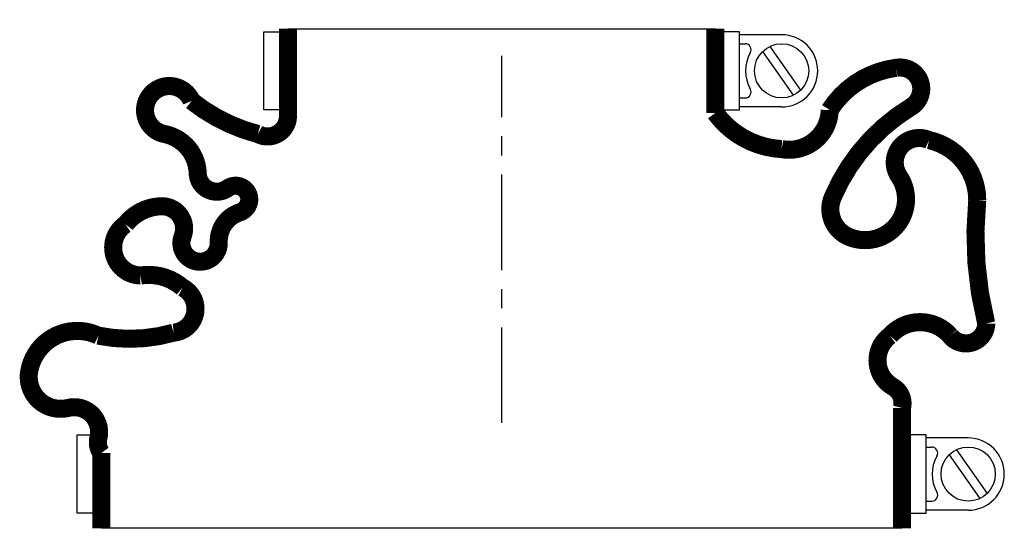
# Model space of a CAD drawing. Header units: millimetres. Extents: x -80 to 84, y -19 to 67.
import ezdxf

# ---------------------------------------------------------------- set-up
doc = ezdxf.new("R2010")
doc.units = ezdxf.units.MM
doc.header["$LTSCALE"] = 0.5
doc.header["$MEASUREMENT"] = 0
doc.linetypes.add('CENTER', pattern=[50.8, 31.75, -6.35, 6.35, -6.35])
doc.layers.get('0').update_dxf_attribs({"linetype": 'CONTINUOUS'})
doc.layers.add('Center', color=1, linetype='CENTER')

msp = doc.modelspace()

# ---------------------------------------------------------------- linework, layer by layer
for p, q in [((-35.5, 65.5), (35.5, 65.5)), ((-39.5, 52), (-39.5, 65)), ((-39.5, 65), (-37, 65)), ((39.5, 65), (37, 65)), ((39.5, 52), (39.5, 65)), ((46.5, 64.5), (39.5, 64.5)), ((39.5, 63), (40.44, 63)), ((44.57, 62.56), (49.66, 55.3)), ((43.34, 61.7), (48.43, 54.44)), ((39.5, 54), (40.44, 54)), ((46.5, 52.5), (39.5, 52.5)), ((-37, 52), (-39.5, 52)), ((37, 52), (39.5, 52)), ((-70.5, -15), (-70.5, -2)), ((-70.5, -2), (-68, -2)), ((70.5, -2), (68, -2)), ((70.5, -15), (70.5, -2)), ((77.5, -2.5), (70.5, -2.5)), ((70.5, -4), (71.44, -4)), ((75.57, -4.44), (80.66, -11.7)), ((74.34, -5.3), (79.43, -12.56)), ((70.5, -13), (71.44, -13)), ((77.5, -14.5), (70.5, -14.5)), ((-68, -15), (-70.5, -15)), ((68, -15), (70.5, -15)), ((66.5, -17.5), (-66.5, -17.5))]:
    msp.add_line(p, q)
at = {"const_width": 3, "flags": 128}
for points in [[(-35.5, 65.5), (-35.5, 51, -0.56619), (-40.5, 48, -0.104689), (-51.5, 53.5, 1.667268), (-56, 48, -0.349852), (-50.5, 41.5, 0.598056), (-45.5, 39, -1.163294), (-43.5, 35, 0.335337), (-47, 30, -1.224957), (-53, 31, 0.531721), (-56.5, 36, 0.226938), (-62.5, 33, 0.730034), (-60, 24.5, -0.219784), (-53, 22.5, -0.749263), (-54.5, 15, -0.120114), (-67, 14.5, 0.500401), (-78.5, 8.5, 0.538118), (-72, 2.5, -0.564179), (-67, -2.5, 0.223265), (-66.5, -5), (-66.5, -17.5)], [(35.5, 65.5), (35.5, 51.5, 0.225675), (46.5, 45.5, 0.463053), (54.5, 52, -0.221216), (65.5, 59, -0.835937), (68, 52.5, 0.15691), (55, 37.5, 0.405212), (57.5, 31, 0.760159), (66, 41, -0.75249), (71, 47, -0.352045), (79, 37, 0.086871), (80.5, 16.5, -0.704922), (74.5, 14.5, 0.450364), (64.5, 14.5, 0.542617), (65, 6, -0.335934), (66.5, 2.5), (66.5, -17.5)]]:
    msp.add_lwpolyline(points, format="xyb", dxfattribs=at)
for centre in [(46.5, 58.5), (77.5, -8.5)]:
    msp.add_circle(centre, 4.5)
for centre, radius, start, end in [((46.5, 58.5), 6, 270, 90), ((40.44, 62), 1, 330, 90), ((46.5, 58.5), 6, 150, 210), ((40.44, 55), 1, 270, 30), ((77.5, -8.5), 6, 270, 90), ((71.44, -5), 1, 330, 90), ((77.5, -8.5), 6, 150, 210), ((71.44, -12), 1, 270, 30)]:
    msp.add_arc(centre, radius, start, end)
at = {"layer": 'Center'}
msp.add_line((0, 0), (0, 61), dxfattribs=at)

doc.saveas('drawing.dxf')
